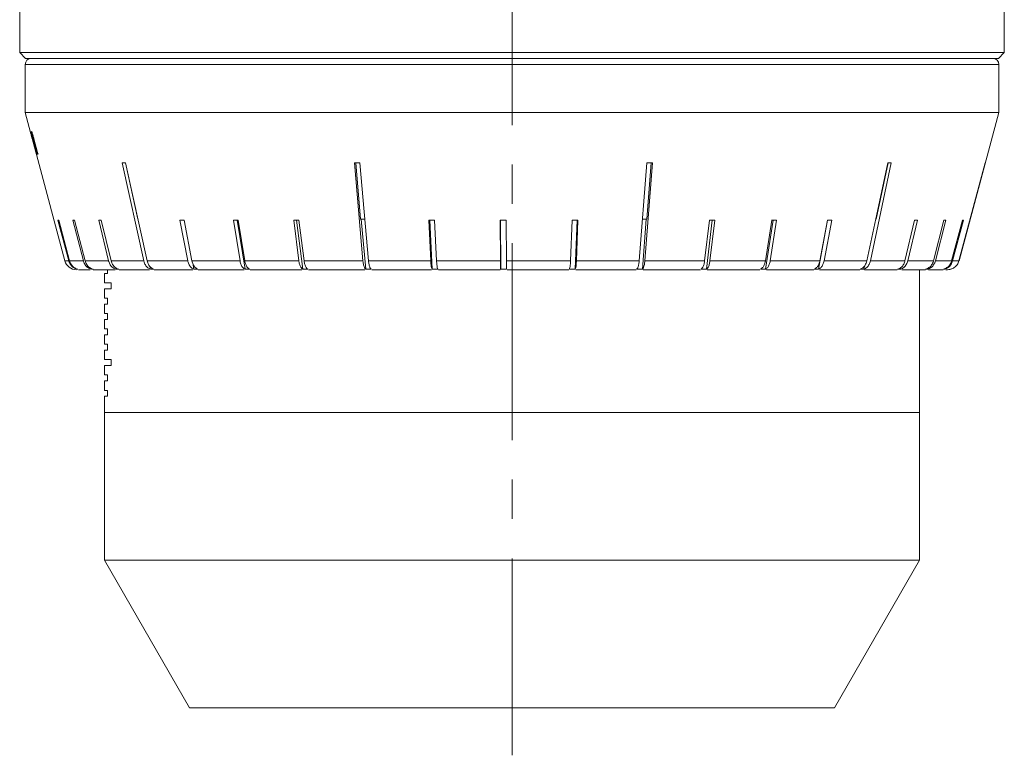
# Model space of a CAD drawing. Header units: inches. Extents: x 0.2 to 15.1, y 0.4 to 10.7.
# Tile 9 of 10: x 12.6 to 15.1, y 3.4 to 5.3. Entities that reach past the tile are written whole.
import ezdxf

# ---------------------------------------------------------------- set-up
doc = ezdxf.new("R2010")
doc.units = ezdxf.units.IN
doc.header["$MEASUREMENT"] = 0
doc.linetypes.add('CENTERX2', pattern=[0.8, 0.5, -0.1, 0.1, -0.1])
doc.layers.add('FORMAT', color=7, linetype='Continuous')

msp = doc.modelspace()

# ---------------------------------------------------------------- linework, layer by layer
at = {"color": 7, "linetype": 'Continuous', "lineweight": 15}
for p, q in [((12.6077, 5.5905), (12.6077, 5.222)), ((15.1077, 5.222), (15.1077, 5.5905)), ((12.6077, 5.222), (12.6227, 5.207)), ((12.6077, 5.222), (15.1077, 5.222)), ((12.6227, 5.207), (15.0927, 5.207)), ((15.0927, 5.207), (15.1077, 5.222)), ((12.6217, 5.192), (12.6217, 5.0695)), ((12.6217, 5.192), (15.0937, 5.192)), ((15.0937, 5.0695), (15.0937, 5.192)), ((12.6217, 5.0695), (12.6353, 5.0187)), ((12.6217, 5.0695), (15.0937, 5.0695)), ((14.9928, 4.693), (15.0937, 5.0695)), ((12.6356, 5.0195), (12.6353, 5.0194)), ((12.6379, 5.0107), (12.6355, 5.0195)), ((12.6503, 4.9627), (12.64, 5.0014)), ((12.6409, 4.9977), (12.6503, 4.9627)), ((12.641, 4.9977), (12.6409, 4.9977)), ((12.6507, 4.963), (12.643, 4.9918)), ((12.6448, 4.9992), (12.6441, 4.999)), ((12.6503, 4.9627), (12.7226, 4.693)), ((12.9225, 4.693), (12.8679, 4.9416)), ((12.8763, 4.9416), (12.9076, 4.7993)), ((12.8764, 4.9416), (12.9311, 4.693)), ((13.4793, 4.693), (13.4575, 4.9416)), ((13.4609, 4.9416), (13.4733, 4.7993)), ((13.4716, 4.9416), (13.4934, 4.693)), ((14.1806, 4.693), (14.1999, 4.9416)), ((14.2143, 4.9416), (14.1949, 4.693)), ((14.2002, 4.7993), (14.2113, 4.9416)), ((14.7585, 4.693), (14.8117, 4.9416)), ((14.8207, 4.9416), (14.7676, 4.693)), ((14.7821, 4.7993), (14.8125, 4.9416)), ((14.9924, 4.693), (15.059, 4.9416)), ((15.0593, 4.9416), (14.9927, 4.693)), ((12.7323, 4.693), (12.7048, 4.7967)), ((12.7069, 4.7967), (12.7344, 4.693)), ((12.7695, 4.693), (12.7429, 4.7967)), ((12.7472, 4.7967), (12.7738, 4.693)), ((12.8334, 4.693), (12.8084, 4.7967)), ((12.8149, 4.7967), (12.8399, 4.693)), ((12.9077, 4.7993), (12.9076, 4.7993)), ((13.0347, 4.693), (13.0146, 4.7967)), ((13.025, 4.7967), (13.0451, 4.693)), ((13.1671, 4.693), (13.1503, 4.7967)), ((13.1597, 4.7967), (13.1799, 4.6718)), ((13.1623, 4.7967), (13.179, 4.693)), ((13.3165, 4.693), (13.3034, 4.7967)), ((13.3107, 4.7967), (13.3265, 4.6718)), ((13.3167, 4.7967), (13.3297, 4.693)), ((13.4841, 4.7993), (13.4733, 4.7993)), ((13.475, 4.7993), (13.4862, 4.6718)), ((13.6513, 4.693), (13.6465, 4.7967)), ((13.6492, 4.7967), (13.6551, 4.6718)), ((13.6612, 4.7967), (13.6661, 4.693)), ((13.8285, 4.693), (13.828, 4.7967)), ((13.8283, 4.7967), (13.8289, 4.6718)), ((13.843, 4.7967), (13.8435, 4.693)), ((14.0064, 4.693), (14.0102, 4.7967)), ((14.0183, 4.6718), (14.0229, 4.7967)), ((14.025, 4.7967), (14.0212, 4.693)), ((14.1888, 4.6718), (14.1987, 4.7993)), ((14.2002, 4.7993), (14.1889, 4.7993)), ((14.3468, 4.693), (14.359, 4.7967)), ((14.3511, 4.6718), (14.3657, 4.7967)), ((14.3725, 4.7967), (14.3603, 4.693)), ((14.501, 4.693), (14.517, 4.7967)), ((14.5012, 4.6718), (14.5204, 4.7967)), ((14.5293, 4.7967), (14.5133, 4.693)), ((14.6355, 4.6718), (14.6588, 4.7967)), ((14.6394, 4.693), (14.6587, 4.7967)), ((14.6695, 4.7967), (14.6502, 4.693)), ((14.7821, 4.7993), (14.7813, 4.7993)), ((14.8555, 4.693), (14.88, 4.7967)), ((14.8871, 4.7967), (14.8625, 4.693)), ((14.9279, 4.693), (14.9541, 4.7967)), ((14.959, 4.7967), (14.9328, 4.693)), ((14.9739, 4.693), (15.0012, 4.7967)), ((15.0039, 4.7967), (14.9765, 4.693)), ((12.7226, 4.693), (12.7323, 4.693)), ((12.7344, 4.693), (12.7695, 4.693)), ((12.7738, 4.693), (12.8334, 4.693)), ((12.8399, 4.693), (12.9225, 4.693)), ((12.8515, 4.6757), (12.8524, 4.6718)), ((12.9311, 4.693), (13.0347, 4.693)), ((12.9383, 4.6791), (12.9399, 4.6718)), ((13.0451, 4.693), (13.1671, 4.693)), ((13.0469, 4.6874), (13.0499, 4.6718)), ((13.179, 4.693), (13.3165, 4.693)), ((13.3297, 4.693), (13.4793, 4.693)), ((13.4934, 4.693), (13.6513, 4.693)), ((13.6661, 4.693), (13.8285, 4.693)), ((13.8435, 4.693), (14.0064, 4.693)), ((14.0212, 4.693), (14.1806, 4.693)), ((14.1949, 4.693), (14.3468, 4.693)), ((14.3603, 4.693), (14.501, 4.693)), ((14.5133, 4.693), (14.6394, 4.693)), ((14.6502, 4.693), (14.7585, 4.693)), ((14.7507, 4.6718), (14.7524, 4.6799)), ((14.7676, 4.693), (14.8555, 4.693)), ((14.8439, 4.6718), (14.8449, 4.676)), ((14.8625, 4.693), (14.9279, 4.693)), ((14.9328, 4.693), (14.9739, 4.693)), ((14.9765, 4.693), (14.9924, 4.693)), ((14.9927, 4.693), (14.9928, 4.693)), ((12.7533, 4.6718), (12.7554, 4.6718)), ((12.7569, 4.6707), (12.7864, 4.6707)), ((12.7891, 4.6742), (12.7897, 4.6718)), ((12.7897, 4.6718), (12.7941, 4.6718)), ((12.794, 4.6707), (12.8498, 4.6707)), ((12.8233, 4.6613), (12.8233, 4.6373)), ((12.8308, 4.6613), (12.8233, 4.6613)), ((12.8308, 4.6707), (12.8308, 4.6613)), ((12.8524, 4.6718), (12.859, 4.6718)), ((12.8605, 4.6707), (12.937, 4.6707)), ((12.9399, 4.6718), (12.9485, 4.6718)), ((12.9487, 4.6707), (13.0469, 4.6707)), ((13.0499, 4.6718), (13.0603, 4.6718)), ((13.0612, 4.6707), (13.1779, 4.6707)), ((13.1799, 4.6718), (13.1918, 4.6718)), ((13.1929, 4.6707), (13.3239, 4.6707)), ((13.3265, 4.6718), (13.3397, 4.6718)), ((13.3406, 4.6707), (13.4841, 4.6707)), ((13.4862, 4.6718), (13.5004, 4.6718)), ((13.5019, 4.6707), (13.6533, 4.6707)), ((13.6551, 4.6718), (13.6698, 4.6718)), ((13.6712, 4.6707), (13.8273, 4.6707)), ((13.8289, 4.6718), (13.8439, 4.6718)), ((13.8454, 4.6707), (14.0019, 4.6707)), ((14.0034, 4.6718), (14.0183, 4.6718)), ((14.02, 4.6707), (14.1732, 4.6707)), ((14.1744, 4.6718), (14.1888, 4.6718)), ((14.191, 4.6707), (14.3365, 4.6707)), ((14.3376, 4.6718), (14.3511, 4.6718)), ((14.3533, 4.6707), (14.4873, 4.6707)), ((14.4889, 4.6718), (14.5012, 4.6718)), ((14.5036, 4.6707), (14.6242, 4.6707)), ((14.6247, 4.6718), (14.6355, 4.6718)), ((14.6385, 4.6707), (14.7409, 4.6707)), ((14.7416, 4.6718), (14.7507, 4.6718)), ((14.7528, 4.6707), (14.836, 4.6707)), ((14.8368, 4.6718), (14.8439, 4.6718)), ((14.8472, 4.6707), (14.9078, 4.6707)), ((14.8922, 4.308), (14.8922, 4.6707)), ((14.9078, 4.6718), (14.9127, 4.6718)), ((14.9127, 4.6718), (14.9134, 4.6745)), ((14.9155, 4.6707), (14.9522, 4.6707)), ((14.953, 4.6718), (14.9556, 4.6718)), ((14.959, 4.6707), (14.9638, 4.6707)), ((14.9712, 4.6718), (14.9715, 4.6718)), ((12.8233, 4.6373), (12.8403, 4.6373)), ((12.8403, 4.6373), (12.8403, 4.6223)), ((12.8233, 4.6223), (12.8233, 4.5983)), ((12.8403, 4.6223), (12.8233, 4.6223)), ((12.8233, 4.5983), (12.8308, 4.5983)), ((12.8233, 4.5833), (12.8233, 4.5593)), ((12.8308, 4.5833), (12.8233, 4.5833)), ((12.8308, 4.5983), (12.8308, 4.5833)), ((12.8233, 4.5593), (12.8308, 4.5593)), ((12.8308, 4.5593), (12.8308, 4.5443)), ((12.8233, 4.5443), (12.8233, 4.5203)), ((12.8308, 4.5443), (12.8233, 4.5443)), ((12.8233, 4.5203), (12.8308, 4.5203)), ((12.8233, 4.5053), (12.8233, 4.4813)), ((12.8308, 4.5053), (12.8233, 4.5053)), ((12.8308, 4.5203), (12.8308, 4.5053)), ((12.8233, 4.4813), (12.8308, 4.4813)), ((12.8308, 4.4813), (12.8308, 4.4663)), ((12.8233, 4.4663), (12.8233, 4.4423)), ((12.8308, 4.4663), (12.8233, 4.4663)), ((12.8233, 4.4423), (12.8403, 4.4423)), ((12.8233, 4.4273), (12.8233, 4.4033)), ((12.8403, 4.4273), (12.8233, 4.4273)), ((12.8403, 4.4423), (12.8403, 4.4273)), ((12.8233, 4.4033), (12.8308, 4.4033)), ((12.8308, 4.4033), (12.8308, 4.3883)), ((12.8233, 4.3883), (12.8233, 4.3643)), ((12.8308, 4.3883), (12.8233, 4.3883)), ((12.8233, 4.3643), (12.8308, 4.3643)), ((12.8308, 4.3643), (12.8308, 4.3493)), ((12.8233, 4.3493), (12.8233, 4.308)), ((12.8308, 4.3493), (12.8233, 4.3493)), ((12.8227, 4.308), (12.8227, 3.933)), ((12.8227, 4.308), (14.8921, 4.308)), ((14.8921, 4.308), (14.8927, 4.308)), ((14.8927, 3.933), (14.8927, 4.308)), ((12.8227, 3.933), (13.0392, 3.558)), ((12.8227, 3.933), (14.8921, 3.933)), ((14.6762, 3.558), (14.8927, 3.933)), ((14.8921, 3.933), (14.8927, 3.933)), ((14.6762, 3.558), (13.0392, 3.558))]:
    msp.add_line(p, q, dxfattribs=at)
at = {"color": 7, "linetype": 'Continuous', "lineweight": 15, "flags": 128}
for points in [[(12.6353, 5.0194), (12.6487, 4.9694), (12.6505, 4.9629)], [(12.6542, 4.9643), (12.6532, 4.968), (12.6438, 5.0029)], [(12.6418, 4.9994), (12.6506, 4.9666), (12.6515, 4.9633)], [(12.652, 4.9635), (12.6513, 4.9662), (12.6434, 4.9957)], [(12.6441, 4.999), (12.6526, 4.9671), (12.6535, 4.964)]]:
    msp.add_lwpolyline(points, dxfattribs=at)
at = {"color": 7, "linetype": 'Continuous', "lineweight": 15}
for centre, radius, start, end in [((12.6367, 5.192), 0.015, 90, 180), ((15.0787, 5.192), 0.015, 0, 90), ((12.7515, 4.7007), 0.03, 195, 270), ((14.9638, 4.7007), 0.03, 270, 290.1369)]:
    msp.add_arc(centre, radius, start, end, dxfattribs=at)
for centre, major_axis, ratio, start_param, end_param in [((13.9522, 5.3721), (1.3171, 0.3529), 0.004764, 3.115405, 3.123232), ((13.951, 5.3112), (1.3008, 0.3485), 0.004764, 3.133869, 3.141789), ((13.951, 5.3112), (1.3008, 0.3485), 0.004764, 3.114853, 3.122778), ((13.951, 5.3112), (1.3008, 0.3485), 0.004764, 3.088679, 3.096615), ((13.951, 5.3112), (1.3008, 0.3485), 0.004764, 3.062456, 3.070409), ((13.9339, 5.2885), (1.2929, 0.2911), 0.145956, 3.710935, 3.722551), ((13.8881, 5.2885), (1.2913, 0.1215), 0.251637, 4.348851, 4.360466), ((13.8306, 5.2885), (1.2913, -0.1082), 0.255247, 5.023736, 5.035352), ((13.7835, 5.2885), (1.2927, -0.2839), 0.154242, 5.665054, 5.67667), ((13.7647, 5.2885), (1.2947, -0.3469), 0.004764, 6.259597, 6.271213), ((13.9468, 5.1324), (1.2527, 0.3329), 0.034339, 3.264087, 3.276091), ((13.9437, 5.1324), (1.2524, 0.323), 0.072925, 3.411118, 3.423121), ((13.9386, 5.1324), (1.2518, 0.306), 0.110368, 3.55974, 3.571744), ((13.9225, 5.1324), (1.2505, 0.2503), 0.178866, 3.864801, 3.876805), ((13.9119, 5.1324), (1.25, 0.2121), 0.20815, 4.022412, 4.034415), ((13.9, 5.1324), (1.2497, 0.1676), 0.232762, 4.183769, 4.195773), ((13.8734, 5.1324), (1.2496, 0.0634), 0.26381, 4.51637, 4.528374), ((13.8594, 5.1324), (1.2496, 0.0069), 0.268585, 4.685742, 4.697746), ((13.8453, 5.1324), (1.2496, -0.0498), 0.265671, 4.855302, 4.867306), ((13.8184, 5.1324), (1.2497, -0.1559), 0.237922, 5.189201, 5.201204), ((13.8062, 5.1324), (1.2499, -0.2018), 0.214608, 5.351455, 5.363458), ((13.7953, 5.1324), (1.2504, -0.2417), 0.186362, 5.509973, 5.521976), ((13.7783, 5.1324), (1.2516, -0.3007), 0.119225, 5.816548, 5.828552), ((13.7727, 5.1324), (1.2522, -0.3195), 0.082164, 5.96568, 5.977684), ((13.7691, 5.1324), (1.2527, -0.3312), 0.043796, 6.113022, 6.125026)]:
    msp.add_ellipse(centre, major_axis=major_axis, ratio=ratio, start_param=start_param, end_param=end_param, dxfattribs=at)
for points, knots in [([(12.64, 5.0014), (12.6392, 5.0041), (12.638, 5.0085), (12.6365, 5.0141), (12.6356, 5.0173), (12.6354, 5.0184), (12.6353, 5.0187)], [0, 0, 0, 0, 0.386974, 0.61838, 0.851398, 1, 1, 1, 1]), ([(12.6358, 5.0207), (12.6358, 5.0206), (12.6357, 5.0203), (12.6362, 5.018), (12.6369, 5.0146), (12.6376, 5.0119), (12.6379, 5.0107)], [0, 0, 0, 0, 0.252638, 0.507147, 0.791792, 1, 1, 1, 1]), ([(12.6393, 5.0105), (12.6388, 5.0122), (12.6379, 5.0154), (12.6368, 5.0187), (12.6361, 5.0206), (12.6359, 5.0207), (12.6358, 5.0207)], [0, 0, 0, 0, 0.283109, 0.517829, 0.752755, 1, 1, 1, 1]), ([(12.6375, 5.0214), (12.6374, 5.0212), (12.6372, 5.0209), (12.6376, 5.0181), (12.6384, 5.0143), (12.6391, 5.0113), (12.6393, 5.0105)], [0, 0, 0, 0, 0.252375, 0.506588, 0.858733, 1, 1, 1, 1]), ([(12.6373, 5.0113), (12.6373, 5.0111), (12.6374, 5.0109), (12.6379, 5.0091), (12.6384, 5.007), (12.6395, 5.0031), (12.6403, 5), (12.6409, 4.9977)], [0, 0, 0, 0, 0.220272, 0.37728, 0.508587, 0.639526, 1, 1, 1, 1]), ([(12.6438, 5.0029), (12.6431, 5.0056), (12.6419, 5.01), (12.6402, 5.0156), (12.639, 5.019), (12.638, 5.0211), (12.6377, 5.0213), (12.6375, 5.0214)], [0, 0, 0, 0, 0.280885, 0.449119, 0.618509, 0.774994, 1, 1, 1, 1]), ([(12.643, 4.9918), (12.6424, 4.994), (12.6412, 4.9986), (12.6396, 5.0045), (12.6386, 5.0086), (12.6381, 5.0108), (12.638, 5.0117), (12.6381, 5.0117), (12.6381, 5.0118)], [0, 0, 0, 0, 0.252537, 0.507441, 0.653423, 0.799615, 0.951409, 1, 1, 1, 1]), ([(12.6381, 5.0118), (12.6382, 5.0117), (12.6383, 5.0116), (12.6388, 5.01), (12.6395, 5.0078), (12.6406, 5.0042), (12.6414, 5.0012), (12.6418, 4.9994)], [0, 0, 0, 0, 0.23804, 0.368877, 0.499734, 0.704488, 1, 1, 1, 1]), ([(12.6434, 4.9957), (12.6427, 4.9984), (12.6416, 5.0024), (12.6404, 5.0074), (12.6398, 5.0103), (12.6396, 5.0121), (12.6397, 5.0123), (12.6397, 5.0124)], [0, 0, 0, 0, 0.326961, 0.501164, 0.676454, 0.846222, 1, 1, 1, 1]), ([(12.6397, 5.0124), (12.6399, 5.0123), (12.6401, 5.0121), (12.6408, 5.0103), (12.6415, 5.0083), (12.6426, 5.0044), (12.6434, 5.0013), (12.6441, 4.999)], [0, 0, 0, 0, 0.219902, 0.37725, 0.508492, 0.639388, 1, 1, 1, 1]), ([(12.7533, 4.6718), (12.7502, 4.6729), (12.744, 4.6753), (12.7368, 4.6825), (12.7335, 4.689), (12.7324, 4.6926), (12.7323, 4.693)], [0, 0, 0, 0, 0.3170076, 0.6393938, 0.9617735, 1, 1, 1, 1]), ([(12.7344, 4.693), (12.7356, 4.6898), (12.7379, 4.6834), (12.7452, 4.6761), (12.7515, 4.6728), (12.7551, 4.6718), (12.7554, 4.6718)], [0, 0, 0, 0, 0.32214, 0.644536, 0.966938, 1, 1, 1, 1]), ([(12.7897, 4.6718), (12.7867, 4.6729), (12.7807, 4.6753), (12.7737, 4.6825), (12.7705, 4.689), (12.7696, 4.6926), (12.7695, 4.693)], [0, 0, 0, 0, 0.316998, 0.639384, 0.961764, 1, 1, 1, 1]), ([(12.7738, 4.693), (12.775, 4.6898), (12.7772, 4.6834), (12.7842, 4.6761), (12.7904, 4.6728), (12.7938, 4.6718), (12.7941, 4.6718)], [0, 0, 0, 0, 0.3221396, 0.6445362, 0.9669375, 1, 1, 1, 1]), ([(12.8524, 4.6718), (12.8496, 4.6729), (12.844, 4.6753), (12.8374, 4.6825), (12.8344, 4.689), (12.8335, 4.6926), (12.8334, 4.693)], [0, 0, 0, 0, 0.31698, 0.639366, 0.961746, 1, 1, 1, 1]), ([(12.8399, 4.693), (12.841, 4.6898), (12.8431, 4.6834), (12.8497, 4.6761), (12.8555, 4.6728), (12.8587, 4.6718), (12.859, 4.6718)], [0, 0, 0, 0, 0.32214, 0.644536, 0.966938, 1, 1, 1, 1]), ([(12.9399, 4.6718), (12.9387, 4.6722), (12.9349, 4.6737), (12.9292, 4.6784), (12.9246, 4.6856), (12.9231, 4.6909), (12.9225, 4.693)], [0, 0, 0, 0, 0.144672, 0.466773, 0.788869, 1, 1, 1, 1]), ([(12.9311, 4.693), (12.9321, 4.6898), (12.934, 4.6834), (12.94, 4.6761), (12.9453, 4.6728), (12.9482, 4.6718), (12.9485, 4.6718)], [0, 0, 0, 0, 0.32214, 0.644536, 0.966938, 1, 1, 1, 1]), ([(13.0499, 4.6718), (13.0477, 4.6729), (13.0431, 4.6753), (13.0379, 4.6825), (13.0355, 4.689), (13.0347, 4.6926), (13.0347, 4.693)], [0, 0, 0, 0, 0.316907, 0.639293, 0.961672, 1, 1, 1, 1]), ([(13.0451, 4.693), (13.0459, 4.6898), (13.0476, 4.6834), (13.0529, 4.6761), (13.0575, 4.6728), (13.0601, 4.6718), (13.0603, 4.6718)], [0, 0, 0, 0, 0.32214, 0.644536, 0.966938, 1, 1, 1, 1]), ([(13.1799, 4.6718), (13.178, 4.6729), (13.1742, 4.6753), (13.1698, 4.6825), (13.1678, 4.689), (13.1671, 4.6926), (13.1671, 4.693)], [0, 0, 0, 0, 0.316952, 0.639338, 0.961717, 1, 1, 1, 1]), ([(13.179, 4.693), (13.1798, 4.6898), (13.1812, 4.6834), (13.1856, 4.6761), (13.1895, 4.6728), (13.1916, 4.6718), (13.1918, 4.6718)], [0, 0, 0, 0, 0.32214, 0.644536, 0.966938, 1, 1, 1, 1]), ([(13.3265, 4.6718), (13.325, 4.6729), (13.3221, 4.6753), (13.3186, 4.6825), (13.317, 4.689), (13.3166, 4.6926), (13.3165, 4.693)], [0, 0, 0, 0, 0.31698, 0.639366, 0.961746, 1, 1, 1, 1]), ([(13.3297, 4.693), (13.3303, 4.6898), (13.3314, 4.6834), (13.3349, 4.6761), (13.3379, 4.6728), (13.3396, 4.6718), (13.3397, 4.6718)], [0, 0, 0, 0, 0.32214, 0.644536, 0.966938, 1, 1, 1, 1]), ([(13.4862, 4.6718), (13.4857, 4.6722), (13.4842, 4.6737), (13.4819, 4.6784), (13.4801, 4.6856), (13.4795, 4.6909), (13.4793, 4.693)], [0, 0, 0, 0, 0.1447202, 0.466821, 0.7889164, 1, 1, 1, 1]), ([(13.4934, 4.693), (13.4938, 4.6898), (13.4946, 4.6834), (13.497, 4.6761), (13.4991, 4.6728), (13.5003, 4.6718), (13.5004, 4.6718)], [0, 0, 0, 0, 0.32214, 0.644536, 0.966938, 1, 1, 1, 1]), ([(13.6551, 4.6718), (13.6545, 4.6729), (13.6534, 4.6753), (13.6521, 4.6825), (13.6515, 4.689), (13.6514, 4.6926), (13.6513, 4.693)], [0, 0, 0, 0, 0.317008, 0.639394, 0.961773, 1, 1, 1, 1]), ([(13.6661, 4.693), (13.6663, 4.6898), (13.6667, 4.6834), (13.668, 4.6761), (13.6691, 4.6728), (13.6698, 4.6718), (13.6698, 4.6718)], [0, 0, 0, 0, 0.32214, 0.644536, 0.966938, 1, 1, 1, 1]), ([(13.8289, 4.6718), (13.8289, 4.6722), (13.8288, 4.6736), (13.8287, 4.6781), (13.8285, 4.6853), (13.8285, 4.6907), (13.8285, 4.693)], [0, 0, 0, 0, 0.131319, 0.453435, 0.775548, 1, 1, 1, 1]), ([(13.8435, 4.693), (13.8435, 4.6907), (13.8435, 4.6853), (13.8436, 4.6781), (13.8438, 4.6736), (13.8439, 4.6722), (13.8439, 4.6718)], [0, 0, 0, 0, 0.224452, 0.546565, 0.868681, 1, 1, 1, 1]), ([(14.0034, 4.6718), (14.0039, 4.6729), (14.0047, 4.6753), (14.0057, 4.6825), (14.0062, 4.689), (14.0063, 4.6926), (14.0064, 4.693)], [0, 0, 0, 0, 0.317008, 0.639394, 0.961773, 1, 1, 1, 1]), ([(14.0212, 4.693), (14.0211, 4.6898), (14.0207, 4.6834), (14.0197, 4.6761), (14.0188, 4.6728), (14.0184, 4.6718), (14.0183, 4.6718)], [0, 0, 0, 0, 0.32214, 0.644536, 0.966938, 1, 1, 1, 1]), ([(14.1744, 4.6718), (14.1748, 4.6722), (14.1762, 4.6737), (14.1782, 4.6784), (14.1798, 4.6856), (14.1804, 4.6909), (14.1806, 4.693)], [0, 0, 0, 0, 0.14472, 0.466821, 0.788916, 1, 1, 1, 1]), ([(14.1949, 4.693), (14.1946, 4.6898), (14.1939, 4.6834), (14.1918, 4.6761), (14.1899, 4.6728), (14.1889, 4.6718), (14.1888, 4.6718)], [0, 0, 0, 0, 0.32214, 0.644536, 0.966938, 1, 1, 1, 1]), ([(14.3376, 4.6718), (14.3389, 4.6729), (14.3417, 4.6753), (14.3449, 4.6825), (14.3463, 4.689), (14.3468, 4.6926), (14.3468, 4.693)], [0, 0, 0, 0, 0.3169801, 0.6393662, 0.9617457, 1, 1, 1, 1]), ([(14.3603, 4.693), (14.3598, 4.6898), (14.3588, 4.6834), (14.3556, 4.6761), (14.3528, 4.6728), (14.3512, 4.6718), (14.3511, 4.6718)], [0, 0, 0, 0, 0.3221396, 0.6445362, 0.9669375, 1, 1, 1, 1]), ([(14.4889, 4.6718), (14.4907, 4.6729), (14.4943, 4.6753), (14.4985, 4.6825), (14.5004, 4.689), (14.501, 4.6926), (14.501, 4.693)], [0, 0, 0, 0, 0.316952, 0.639338, 0.961717, 1, 1, 1, 1]), ([(14.5133, 4.693), (14.5127, 4.6898), (14.5113, 4.6834), (14.5071, 4.6761), (14.5035, 4.6728), (14.5014, 4.6718), (14.5012, 4.6718)], [0, 0, 0, 0, 0.32214, 0.644536, 0.966938, 1, 1, 1, 1]), ([(14.6247, 4.6718), (14.6269, 4.6729), (14.6313, 4.6753), (14.6363, 4.6825), (14.6386, 4.689), (14.6393, 4.6926), (14.6394, 4.693)], [0, 0, 0, 0, 0.316907, 0.639293, 0.961672, 1, 1, 1, 1]), ([(14.6502, 4.693), (14.6494, 4.6898), (14.6477, 4.6834), (14.6427, 4.6761), (14.6382, 4.6728), (14.6358, 4.6718), (14.6355, 4.6718)], [0, 0, 0, 0, 0.32214, 0.644536, 0.966938, 1, 1, 1, 1]), ([(14.7416, 4.6718), (14.7428, 4.6722), (14.7465, 4.6737), (14.752, 4.6784), (14.7565, 4.6856), (14.758, 4.6909), (14.7585, 4.693)], [0, 0, 0, 0, 0.1446723, 0.4667731, 0.7888685, 1, 1, 1, 1]), ([(14.7676, 4.693), (14.7666, 4.6898), (14.7647, 4.6834), (14.7589, 4.6761), (14.7538, 4.6728), (14.751, 4.6718), (14.7507, 4.6718)], [0, 0, 0, 0, 0.3221396, 0.6445362, 0.9669375, 1, 1, 1, 1]), ([(14.8368, 4.6718), (14.8395, 4.6729), (14.8451, 4.6753), (14.8516, 4.6825), (14.8545, 4.689), (14.8554, 4.6926), (14.8555, 4.693)], [0, 0, 0, 0, 0.31698, 0.639366, 0.961746, 1, 1, 1, 1]), ([(14.8625, 4.693), (14.8615, 4.6898), (14.8594, 4.6834), (14.8529, 4.6761), (14.8473, 4.6728), (14.8442, 4.6718), (14.8439, 4.6718)], [0, 0, 0, 0, 0.32214, 0.644536, 0.966938, 1, 1, 1, 1]), ([(14.9078, 4.6718), (14.9108, 4.6729), (14.9167, 4.6753), (14.9236, 4.6825), (14.9268, 4.689), (14.9278, 4.6926), (14.9279, 4.693)], [0, 0, 0, 0, 0.3169979, 0.639384, 0.9617636, 1, 1, 1, 1]), ([(14.9328, 4.693), (14.9316, 4.6898), (14.9294, 4.6834), (14.9225, 4.6761), (14.9164, 4.6728), (14.9131, 4.6718), (14.9127, 4.6718)], [0, 0, 0, 0, 0.32214, 0.644536, 0.966938, 1, 1, 1, 1]), ([(14.953, 4.6718), (14.9561, 4.6729), (14.9623, 4.6753), (14.9695, 4.6825), (14.9728, 4.689), (14.9738, 4.6926), (14.9739, 4.693)], [0, 0, 0, 0, 0.317008, 0.639394, 0.961773, 1, 1, 1, 1]), ([(14.9765, 4.693), (14.9753, 4.6898), (14.973, 4.6834), (14.9658, 4.6761), (14.9595, 4.6728), (14.956, 4.6718), (14.9556, 4.6718)], [0, 0, 0, 0, 0.3221396, 0.6445362, 0.9669375, 1, 1, 1, 1]), ([(14.9712, 4.6718), (14.973, 4.6723), (14.9779, 4.674), (14.985, 4.6791), (14.9902, 4.6862), (14.9918, 4.6912), (14.9924, 4.693)], [0, 0, 0, 0, 0.176881, 0.49896, 0.821031, 1, 1, 1, 1])]:
    msp.add_open_spline(points, degree=3, knots=knots, dxfattribs=at)
at = {"layer": 'FORMAT', "color": 7, "linetype": 'CENTERX2', "lineweight": 0}
msp.add_line((13.8577, 3.4377), (13.8577, 7.5207), dxfattribs=at)

doc.saveas('drawing.dxf')
